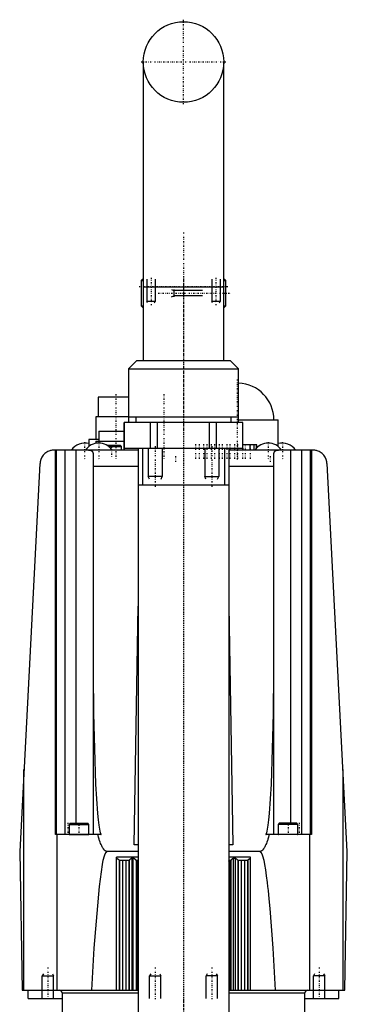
# Model space of a CAD drawing. Extents: x -70 to 70, y -1 to 546.
# Tile 2 of 2: x -58 to 58, y 197 to 546. Entities that reach past the tile are written whole.
import ezdxf

# ---------------------------------------------------------------- set-up
doc = ezdxf.new("R2010")
doc.units = 0
doc.linetypes.add('CENTER', pattern=[1.5, 0.45, -0.5, 0.05, -0.5])
for name, color, linetype in [('AM_0', 7, 'CONTINUOUS'), ('AM_10', 7, 'CONTINUOUS'), ('AM_7', 7, 'CENTER')]:
    doc.layers.add(name, color=color, linetype=linetype)

msp = doc.modelspace()

# ---------------------------------------------------------------- linework, layer by layer
at = {"layer": 'AM_0', "color": 7, "linetype": 'CONTINUOUS'}
for p, q in [((-14.25, 530.75), (-14.25, 451.2)), ((14.25, 451.2), (14.25, 530.75)), ((-14.5, 454), (-15, 453.5)), ((-15, 453.5), (-15, 444.5)), ((-15, 453.5), (-14.26, 453.5)), ((-14.5, 454), (-14.26, 454)), ((14.26, 454), (14.5, 454)), ((14.26, 453.5), (15, 453.5)), ((15, 453.5), (14.5, 454)), ((15, 444.5), (15, 453.5)), ((-14.25, 451.2), (-14.25, 425.2)), ((-14.25, 451.2), (14.25, 451.2)), ((14.25, 425.2), (14.25, 451.2)), ((-15, 444.5), (-14.5, 444)), ((-15, 444.5), (-14.26, 444.5)), ((-14.5, 444), (-14.26, 444)), ((14.26, 444.5), (15, 444.5)), ((14.26, 444), (14.5, 444)), ((14.5, 444), (15, 444.5)), ((-16.5, 425.2), (-19.5, 422.2)), ((-16.5, 425.2), (16.5, 425.2)), ((19.5, 422.2), (16.5, 425.2)), ((-19.5, 422.2), (-19.5, 405.2)), ((-19.5, 422.2), (19.5, 422.2)), ((19.5, 405.2), (19.5, 422.2)), ((-30.25, 412.2), (-30.25, 405.2)), ((-19.5, 412.2), (-30.25, 412.2)), ((-31, 405.2), (-31, 397.2)), ((-19.5, 405.2), (-31, 405.2)), ((-19.5, 405.2), (-19.5, 403.2)), ((-19.5, 405.2), (19.5, 405.2)), ((-16.89, 405.2), (-16.89, 403.2)), ((16.89, 403.2), (16.89, 405.2)), ((19.5, 403.2), (19.5, 405.2)), ((19.5, 404.2), (33.5, 404.2)), ((33.5, 394.78), (33.5, 404.2)), ((-21, 403.2), (-21, 394.2)), ((21, 403.2), (-21, 403.2)), ((-20.95, 394.2), (-20.95, 403.2)), ((-11.7, 394.2), (-11.7, 403.2)), ((-9.26, 394.2), (-9.26, 403.2)), ((9.26, 394.2), (9.26, 403.2)), ((11.7, 394.2), (11.7, 403.2)), ((20.95, 394.2), (20.95, 403.2)), ((21, 394.2), (21, 403.2)), ((-33.5, 397.2), (-33.5, 394.78)), ((-30, 397.2), (-33.5, 397.2)), ((-30, 400.2), (-30, 396.7)), ((-30, 400.2), (-21, 400.2)), ((-16.12, 393.5), (-45.81, 393.5)), ((-45.28, 257.5), (-45.28, 393.5)), ((-44.94, 257.5), (-44.94, 393.5)), ((-41.94, 257.5), (-41.94, 393.5)), ((-38, 261.5), (-38, 393.5)), ((-31, 396.7), (-31, 395.9)), ((-31, 396.7), (-21, 396.7)), ((-27.12, 395.2), (-22.4, 395.2)), ((-26.53, 394.8), (-22, 394.8)), ((-22, 394.8), (-22.4, 395.2)), ((-22, 393.5), (-22, 394.8)), ((-21, 394.2), (-21, 393.5)), ((-21, 394.2), (21, 394.2)), ((-20.95, 393.5), (-20.95, 394.2)), ((-16, 394.2), (-16, 134)), ((-14.5, 394.2), (-14.5, 381.2)), ((14.5, 394.2), (14.5, 381.2)), ((16, 394.2), (16, 134)), ((45.81, 393.5), (16.12, 393.5)), ((20.95, 394.2), (20.95, 393.5)), ((25.92, 395.3), (21, 395.3)), ((21, 393.5), (21, 394.2)), ((23.59, 393.5), (23.59, 395.3)), ((25.06, 393.5), (25.06, 395.3)), ((25.89, 394.22), (25.89, 395.3)), ((25.92, 394.25), (25.92, 395.3)), ((38, 261.5), (38, 393.5)), ((41.94, 257.5), (41.94, 393.5)), ((44.94, 257.5), (44.94, 393.5)), ((45.28, 393.5), (45.28, 257.5)), ((-32, 391.85), (-32, 257.5)), ((32, 257.5), (32, 391.85)), ((-50.81, 388.76), (-58, 251.5)), ((-32, 387.81), (-16, 387.81)), ((16, 387.81), (32, 387.81)), ((58, 251.5), (50.81, 388.76)), ((-16, 381.2), (16, 381.2)), ((-17.48, 253.85), (-16, 338.24)), ((16, 338.24), (17.47, 253.85)), ((-56.48, 202.5), (-56.48, 280.58)), ((56.48, 202.5), (56.48, 280.58)), ((-40.1, 261.5), (-40.5, 261.1)), ((-40.1, 261.5), (-33.9, 261.5)), ((-33.5, 261.1), (-33.9, 261.5)), ((33.9, 261.5), (33.5, 261.1)), ((40.1, 261.5), (33.9, 261.5)), ((40.5, 261.1), (40.1, 261.5)), ((-40.5, 261.1), (-40.5, 257.6)), ((-40.5, 261.1), (-33.5, 261.1)), ((-33.5, 257.6), (-33.5, 261.1)), ((33.5, 261.1), (33.5, 257.6)), ((40.5, 261.1), (33.5, 261.1)), ((40.5, 257.6), (40.5, 261.1)), ((-29.16, 257.5), (-45.28, 257.5)), ((-44.73, 202.5), (-44.73, 257.5)), ((-40.5, 257.6), (-33.5, 257.6)), ((45.28, 257.5), (29.16, 257.5)), ((40.5, 257.6), (33.5, 257.6)), ((44.73, 202.5), (44.73, 257.5)), ((-58, 251.5), (-57.14, 202.5)), ((-16, 251.5), (-27, 251.5)), ((-16, 253.85), (-17.48, 253.85)), ((17.47, 253.85), (16, 253.85)), ((27, 251.5), (16, 251.5)), ((57.14, 202.5), (58, 251.5)), ((-16, 249.52), (-23.7, 249.52)), ((-23.7, 202.5), (-23.7, 249.52)), ((-22.79, 248.5), (-19.21, 248.5)), ((-22.79, 248.5), (-22.79, 202.5)), ((-22.6, 248.5), (-22.6, 202.5)), ((-21.6, 248.5), (-21.6, 202.5)), ((-20.4, 248.5), (-20.4, 202.5)), ((-19.4, 248.5), (-19.4, 202.5)), ((-19.21, 248.5), (-19.21, 202.5)), ((-18.26, 249.17), (-17.89, 249.17)), ((-18.26, 249.17), (-18.26, 202.5)), ((-17.89, 249.17), (-17.89, 202.5)), ((-16.8, 248.5), (-16.8, 202.5)), ((-16.79, 248.5), (-16, 248.5)), ((-16.33, 248.49), (-16.33, 202.51)), ((23.7, 249.52), (16, 249.52)), ((16, 248.5), (16.78, 248.5)), ((16.33, 248.49), (16.33, 202.51)), ((16.79, 248.5), (16.79, 202.5)), ((17.61, 249.17), (17.61, 202.5)), ((17.61, 249.17), (18.26, 249.17)), ((18.26, 249.17), (18.26, 202.5)), ((19.21, 248.5), (19.21, 202.5)), ((19.21, 248.5), (22.79, 248.5)), ((19.4, 248.5), (19.4, 202.5)), ((20.4, 248.5), (20.4, 202.5)), ((21.6, 248.5), (21.6, 202.5)), ((22.6, 248.5), (22.6, 202.5)), ((22.79, 248.5), (22.79, 202.5)), ((23.7, 202.5), (23.7, 249.52)), ((-57.14, 202.5), (-16, 202.5)), ((-55, 199.5), (-55, 202.5)), ((16, 202.5), (57.14, 202.5)), ((55, 199.5), (55, 202.5)), ((-55, 199.5), (-43, 199.5)), ((-43, 201.5), (-43, 182.5)), ((-43, 201.5), (-16.01, 201.5)), ((16.01, 201.5), (43, 201.5)), ((43, 182.5), (43, 201.5)), ((43, 199.5), (55, 199.5))]:
    msp.add_line(p, q, dxfattribs=at)
for points in [[(-45.81, 393.5, 0), (-46.02, 393.5, 0), (-46.44, 393.46, 0), (-46.86, 393.39, 0), (-47.07, 393.34, 0), (-47.27, 393.28, 0), (-47.67, 393.14, 0), (-48.05, 392.97, 0), (-48.42, 392.77, 0), (-48.77, 392.53, 0), (-49.1, 392.27, 0), (-49.26, 392.13, 0), (-49.4, 391.98, 0), (-49.69, 391.66, 0), (-49.94, 391.33, 0), (-50.16, 390.97, 0), (-50.28, 390.75, 0), (-50.31, 390.69, 0), (-50.34, 390.63, 0), (-50.35, 390.59, 0), (-50.37, 390.56, 0), (-50.4, 390.5, 0), (-50.42, 390.43, 0), (-50.45, 390.37, 0), (-50.48, 390.3, 0), (-50.5, 390.24, 0), (-50.51, 390.2, 0), (-50.53, 390.17, 0), (-50.55, 390.1, 0), (-50.57, 390.04, 0), (-50.58, 390, 0), (-50.59, 389.97, 0), (-50.61, 389.9, 0), (-50.63, 389.84, 0), (-50.64, 389.8, 0), (-50.65, 389.77, 0), (-50.67, 389.7, 0), (-50.68, 389.63, 0), (-50.7, 389.56, 0), (-50.71, 389.49, 0), (-50.73, 389.42, 0), (-50.73, 389.39, 0), (-50.74, 389.36, 0), (-50.75, 389.29, 0), (-50.76, 389.22, 0), (-50.77, 389.15, 0), (-50.78, 389.08, 0), (-50.79, 389.01, 0), (-50.79, 388.97, 0), (-50.79, 388.94, 0), (-50.8, 388.87, 0), (-50.8, 388.83, 0), (-50.8, 388.81, 0), (-50.8, 388.8, 0), (-50.8, 388.8, 0), (-50.8, 388.79, 0), (-50.81, 388.78, 0), (-50.81, 388.77, 0), (-50.81, 388.76, 0)], [(-33.65, 393.5, 0), (-33.56, 393.5, 0), (-33.38, 393.49, 0), (-33.22, 393.48, 0), (-33.14, 393.47, 0), (-33.06, 393.46, 0), (-32.91, 393.42, 0), (-32.77, 393.38, 0), (-32.64, 393.32, 0), (-32.52, 393.25, 0), (-32.41, 393.17, 0), (-32.36, 393.13, 0), (-32.32, 393.08, 0), (-32.24, 392.97, 0), (-32.17, 392.85, 0), (-32.12, 392.72, 0), (-32.08, 392.59, 0), (-32.04, 392.44, 0), (-32.03, 392.36, 0), (-32.02, 392.28, 0), (-32.01, 392.12, 0), (-32, 391.94, 0), (-32, 391.85, 0)], [(-16, 393.49, 0), (-16.02, 393.49, 0), (-16.06, 393.5, 0), (-16.1, 393.5, 0), (-16.12, 393.5, 0)], [(16.12, 393.5, 0), (16.1, 393.5, 0), (16.06, 393.5, 0), (16.02, 393.49, 0), (16, 393.49, 0)], [(32, 391.85, 0), (32, 391.94, 0), (32.01, 392.12, 0), (32.02, 392.28, 0), (32.03, 392.36, 0), (32.04, 392.44, 0), (32.08, 392.59, 0), (32.12, 392.72, 0), (32.17, 392.85, 0), (32.24, 392.97, 0), (32.32, 393.08, 0), (32.36, 393.13, 0), (32.41, 393.17, 0), (32.52, 393.25, 0), (32.64, 393.32, 0), (32.77, 393.38, 0), (32.91, 393.42, 0), (33.06, 393.46, 0), (33.14, 393.47, 0), (33.22, 393.48, 0), (33.38, 393.49, 0), (33.56, 393.5, 0), (33.65, 393.5, 0)], [(50.81, 388.76, 0), (50.81, 388.77, 0), (50.81, 388.78, 0), (50.8, 388.79, 0), (50.8, 388.8, 0), (50.8, 388.8, 0), (50.8, 388.81, 0), (50.8, 388.83, 0), (50.8, 388.87, 0), (50.79, 388.94, 0), (50.79, 388.97, 0), (50.79, 389.01, 0), (50.78, 389.08, 0), (50.77, 389.15, 0), (50.76, 389.22, 0), (50.75, 389.29, 0), (50.74, 389.36, 0), (50.73, 389.39, 0), (50.73, 389.42, 0), (50.71, 389.49, 0), (50.7, 389.56, 0), (50.68, 389.63, 0), (50.67, 389.7, 0), (50.65, 389.77, 0), (50.64, 389.8, 0), (50.63, 389.84, 0), (50.61, 389.9, 0), (50.59, 389.97, 0), (50.58, 390, 0), (50.57, 390.04, 0), (50.55, 390.1, 0), (50.53, 390.17, 0), (50.51, 390.2, 0), (50.5, 390.24, 0), (50.48, 390.3, 0), (50.45, 390.37, 0), (50.42, 390.43, 0), (50.4, 390.5, 0), (50.37, 390.56, 0), (50.35, 390.59, 0), (50.34, 390.63, 0), (50.31, 390.69, 0), (50.28, 390.75, 0), (50.16, 390.97, 0), (49.94, 391.33, 0), (49.69, 391.66, 0), (49.4, 391.98, 0), (49.26, 392.13, 0), (49.1, 392.27, 0), (48.77, 392.53, 0), (48.42, 392.77, 0), (48.05, 392.97, 0), (47.67, 393.14, 0), (47.27, 393.28, 0), (47.07, 393.34, 0), (46.86, 393.39, 0), (46.44, 393.46, 0), (46.02, 393.5, 0), (45.81, 393.5, 0)], [(-32, 314.66, 0), (-31.9, 300.35, 0), (-31.18, 275.3, 0), (-30.48, 264.92, 0), (-30.26, 262.71, 0), (-30.03, 260.87, 0), (-29.91, 260.09, 0), (-29.79, 259.41, 0), (-29.64, 258.74, 0), (-29.6, 258.58, 0), (-29.56, 258.42, 0), (-29.54, 258.35, 0), (-29.52, 258.28, 0), (-29.48, 258.14, 0), (-29.44, 258.02, 0), (-29.39, 257.91, 0), (-29.35, 257.81, 0), (-29.31, 257.72, 0), (-29.29, 257.68, 0), (-29.27, 257.64, 0), (-29.24, 257.6, 0), (-29.24, 257.59, 0), (-29.23, 257.58, 0), (-29.23, 257.58, 0), (-29.22, 257.57, 0), (-29.22, 257.56, 0), (-29.21, 257.55, 0), (-29.2, 257.54, 0), (-29.19, 257.54, 0), (-29.19, 257.53, 0), (-29.18, 257.52, 0), (-29.18, 257.52, 0), (-29.17, 257.51, 0), (-29.17, 257.5, 0), (-29.16, 257.5, 0)], [(29.16, 257.5, 0), (29.17, 257.5, 0), (29.17, 257.51, 0), (29.18, 257.52, 0), (29.18, 257.52, 0), (29.19, 257.53, 0), (29.19, 257.54, 0), (29.2, 257.54, 0), (29.21, 257.55, 0), (29.22, 257.56, 0), (29.22, 257.57, 0), (29.23, 257.58, 0), (29.23, 257.58, 0), (29.24, 257.59, 0), (29.24, 257.6, 0), (29.25, 257.62, 0), (29.26, 257.63, 0), (29.26, 257.64, 0), (29.27, 257.64, 0), (29.27, 257.65, 0), (29.28, 257.66, 0), (29.29, 257.68, 0), (29.29, 257.68, 0), (29.31, 257.72, 0), (29.35, 257.81, 0), (29.39, 257.91, 0), (29.44, 258.02, 0), (29.48, 258.14, 0), (29.52, 258.28, 0), (29.54, 258.35, 0), (29.56, 258.42, 0), (29.6, 258.58, 0), (29.64, 258.74, 0), (29.79, 259.41, 0), (29.91, 260.09, 0), (30.03, 260.87, 0), (30.26, 262.71, 0), (30.48, 264.92, 0), (31.18, 275.3, 0), (31.9, 300.35, 0), (32, 314.66, 0)], [(-27, 251.5, 0), (-27.02, 251.5, 0), (-27.05, 251.5, 0), (-27.08, 251.5, 0), (-27.09, 251.5, 0), (-27.11, 251.51, 0), (-27.14, 251.51, 0), (-27.17, 251.52, 0), (-27.2, 251.52, 0), (-27.23, 251.53, 0), (-27.27, 251.54, 0), (-27.28, 251.54, 0), (-27.3, 251.55, 0), (-27.33, 251.56, 0), (-27.36, 251.57, 0), (-27.39, 251.58, 0), (-27.42, 251.59, 0), (-27.45, 251.61, 0), (-27.47, 251.62, 0), (-27.48, 251.62, 0), (-27.51, 251.64, 0), (-27.55, 251.66, 0), (-27.56, 251.67, 0), (-27.58, 251.68, 0), (-27.61, 251.7, 0), (-27.64, 251.72, 0), (-27.66, 251.73, 0), (-27.67, 251.74, 0), (-27.7, 251.76, 0), (-27.73, 251.78, 0), (-27.76, 251.81, 0), (-27.8, 251.84, 0), (-27.83, 251.86, 0), (-27.84, 251.88, 0), (-27.86, 251.89, 0), (-27.89, 251.92, 0), (-27.92, 251.95, 0), (-27.95, 251.98, 0), (-27.98, 252.01, 0), (-28.01, 252.04, 0), (-28.03, 252.06, 0), (-28.04, 252.08, 0), (-28.08, 252.11, 0), (-28.11, 252.15, 0), (-28.14, 252.19, 0), (-28.17, 252.23, 0), (-28.2, 252.26, 0), (-28.22, 252.28, 0), (-28.23, 252.3, 0), (-28.26, 252.35, 0), (-28.29, 252.39, 0), (-28.4, 252.54, 0), (-28.59, 252.84, 0), (-28.68, 253, 0), (-28.78, 253.17, 0), (-28.96, 253.55, 0), (-29.15, 253.95, 0), (-29.33, 254.4, 0), (-29.52, 254.88, 0), (-29.7, 255.4, 0), (-29.8, 255.67, 0), (-29.89, 255.95, 0), (-30.07, 256.54, 0), (-30.26, 257.17, 0), (-30.35, 257.5, 0)], [(30.35, 257.5, 0), (30.26, 257.17, 0), (30.07, 256.54, 0), (29.89, 255.95, 0), (29.8, 255.67, 0), (29.7, 255.4, 0), (29.52, 254.88, 0), (29.33, 254.4, 0), (29.15, 253.95, 0), (28.96, 253.55, 0), (28.78, 253.17, 0), (28.68, 253, 0), (28.59, 252.84, 0), (28.4, 252.54, 0), (28.29, 252.39, 0), (28.26, 252.35, 0), (28.23, 252.3, 0), (28.22, 252.28, 0), (28.2, 252.26, 0), (28.17, 252.23, 0), (28.14, 252.19, 0), (28.11, 252.15, 0), (28.08, 252.11, 0), (28.04, 252.08, 0), (28.03, 252.06, 0), (28.01, 252.04, 0), (27.98, 252.01, 0), (27.95, 251.98, 0), (27.92, 251.95, 0), (27.89, 251.92, 0), (27.86, 251.89, 0), (27.84, 251.88, 0), (27.83, 251.86, 0), (27.8, 251.84, 0), (27.76, 251.81, 0), (27.73, 251.78, 0), (27.7, 251.76, 0), (27.67, 251.74, 0), (27.66, 251.73, 0), (27.64, 251.72, 0), (27.61, 251.7, 0), (27.58, 251.68, 0), (27.56, 251.67, 0), (27.55, 251.66, 0), (27.51, 251.64, 0), (27.48, 251.62, 0), (27.47, 251.62, 0), (27.45, 251.61, 0), (27.42, 251.59, 0), (27.39, 251.58, 0), (27.36, 251.57, 0), (27.33, 251.56, 0), (27.3, 251.55, 0), (27.28, 251.54, 0), (27.27, 251.54, 0), (27.23, 251.53, 0), (27.2, 251.52, 0), (27.17, 251.52, 0), (27.14, 251.51, 0), (27.11, 251.51, 0), (27.09, 251.5, 0), (27.08, 251.5, 0), (27.05, 251.5, 0), (27.02, 251.5, 0), (27, 251.5, 0)], [(-32.48, 202.5, 0), (-31.59, 217.39, 0), (-29.77, 239.18, 0), (-28.7, 246.89, 0), (-28.39, 248.41, 0), (-28.21, 249.16, 0), (-28.16, 249.36, 0), (-28.11, 249.54, 0), (-28.08, 249.63, 0), (-28.06, 249.72, 0), (-28.01, 249.89, 0), (-27.95, 250.05, 0), (-27.93, 250.13, 0), (-27.9, 250.2, 0), (-27.85, 250.35, 0), (-27.8, 250.48, 0), (-27.77, 250.55, 0), (-27.75, 250.61, 0), (-27.7, 250.73, 0), (-27.64, 250.84, 0), (-27.59, 250.94, 0), (-27.54, 251.03, 0), (-27.49, 251.12, 0), (-27.46, 251.16, 0), (-27.44, 251.19, 0), (-27.39, 251.26, 0), (-27.36, 251.3, 0), (-27.35, 251.31, 0), (-27.34, 251.32, 0), (-27.34, 251.32, 0), (-27.33, 251.33, 0), (-27.32, 251.33, 0), (-27.31, 251.34, 0), (-27.31, 251.35, 0), (-27.3, 251.36, 0), (-27.29, 251.37, 0), (-27.28, 251.37, 0), (-27.28, 251.38, 0), (-27.27, 251.38, 0), (-27.26, 251.39, 0), (-27.25, 251.4, 0), (-27.25, 251.4, 0), (-27.24, 251.41, 0), (-27.23, 251.41, 0), (-27.23, 251.42, 0), (-27.22, 251.42, 0), (-27.21, 251.43, 0), (-27.2, 251.44, 0), (-27.19, 251.44, 0), (-27.18, 251.45, 0), (-27.18, 251.45, 0), (-27.18, 251.45, 0), (-27.17, 251.46, 0), (-27.16, 251.46, 0), (-27.15, 251.46, 0), (-27.15, 251.46, 0), (-27.14, 251.47, 0), (-27.13, 251.47, 0), (-27.13, 251.47, 0), (-27.12, 251.48, 0), (-27.12, 251.48, 0), (-27.11, 251.48, 0), (-27.1, 251.48, 0), (-27.09, 251.49, 0), (-27.08, 251.49, 0), (-27.08, 251.49, 0), (-27.07, 251.49, 0), (-27.06, 251.49, 0), (-27.06, 251.5, 0), (-27.05, 251.5, 0), (-27.04, 251.5, 0), (-27.03, 251.5, 0), (-27.03, 251.5, 0), (-27.02, 251.5, 0), (-27.01, 251.5, 0), (-27, 251.5, 0), (-27, 251.5, 0)], [(27, 251.5, 0), (27, 251.5, 0), (27.01, 251.5, 0), (27.02, 251.5, 0), (27.03, 251.5, 0), (27.03, 251.5, 0), (27.04, 251.5, 0), (27.05, 251.5, 0), (27.06, 251.5, 0), (27.06, 251.49, 0), (27.07, 251.49, 0), (27.08, 251.49, 0), (27.08, 251.49, 0), (27.09, 251.49, 0), (27.1, 251.48, 0), (27.11, 251.48, 0), (27.12, 251.48, 0), (27.12, 251.48, 0), (27.13, 251.47, 0), (27.13, 251.47, 0), (27.14, 251.47, 0), (27.15, 251.46, 0), (27.15, 251.46, 0), (27.16, 251.46, 0), (27.17, 251.46, 0), (27.18, 251.45, 0), (27.18, 251.45, 0), (27.18, 251.45, 0), (27.19, 251.44, 0), (27.2, 251.44, 0), (27.21, 251.43, 0), (27.22, 251.42, 0), (27.23, 251.42, 0), (27.23, 251.41, 0), (27.24, 251.41, 0), (27.25, 251.4, 0), (27.25, 251.4, 0), (27.26, 251.39, 0), (27.27, 251.38, 0), (27.28, 251.38, 0), (27.28, 251.37, 0), (27.29, 251.37, 0), (27.3, 251.36, 0), (27.31, 251.35, 0), (27.31, 251.34, 0), (27.32, 251.33, 0), (27.33, 251.33, 0), (27.34, 251.32, 0), (27.34, 251.32, 0), (27.35, 251.31, 0), (27.36, 251.3, 0), (27.39, 251.26, 0), (27.44, 251.19, 0), (27.46, 251.16, 0), (27.49, 251.12, 0), (27.54, 251.03, 0), (27.59, 250.94, 0), (27.64, 250.84, 0), (27.7, 250.73, 0), (27.75, 250.61, 0), (27.77, 250.55, 0), (27.8, 250.48, 0), (27.85, 250.35, 0), (27.9, 250.2, 0), (27.93, 250.13, 0), (27.95, 250.05, 0), (28.01, 249.89, 0), (28.06, 249.72, 0), (28.08, 249.63, 0), (28.11, 249.54, 0), (28.16, 249.36, 0), (28.21, 249.16, 0), (28.39, 248.41, 0), (28.7, 246.89, 0), (29.01, 245.07, 0), (29.31, 242.94, 0), (29.62, 240.51, 0), (29.77, 239.18, 0), (29.93, 237.77, 0), (30.23, 234.74, 0), (30.54, 231.4, 0), (31.59, 217.39, 0), (32.48, 202.5, 0)], [(-23.7, 249.17, 0), (-23.69, 249.17, 0), (-23.68, 249.17, 0), (-23.67, 249.17, 0), (-23.66, 249.16, 0), (-23.65, 249.16, 0), (-23.64, 249.16, 0), (-23.63, 249.16, 0), (-23.62, 249.15, 0), (-23.6, 249.15, 0), (-23.59, 249.14, 0), (-23.59, 249.14, 0), (-23.58, 249.14, 0), (-23.57, 249.13, 0), (-23.56, 249.13, 0), (-23.55, 249.12, 0), (-23.53, 249.11, 0), (-23.52, 249.11, 0), (-23.52, 249.1, 0), (-23.51, 249.1, 0), (-23.5, 249.09, 0), (-23.49, 249.09, 0), (-23.48, 249.08, 0), (-23.48, 249.08, 0), (-23.47, 249.07, 0), (-23.45, 249.07, 0), (-23.45, 249.06, 0), (-23.44, 249.06, 0), (-23.43, 249.05, 0), (-23.42, 249.04, 0), (-23.38, 249.02, 0), (-23.32, 248.97, 0), (-23.26, 248.92, 0), (-23.2, 248.87, 0), (-23.14, 248.82, 0), (-23.11, 248.79, 0), (-23.09, 248.77, 0), (-23.06, 248.74, 0), (-23.05, 248.74, 0), (-23.04, 248.73, 0), (-23.03, 248.72, 0), (-23.03, 248.72, 0), (-23.02, 248.71, 0), (-23.01, 248.71, 0), (-23.01, 248.7, 0), (-23, 248.69, 0), (-22.99, 248.68, 0), (-22.99, 248.68, 0), (-22.98, 248.68, 0), (-22.97, 248.67, 0), (-22.97, 248.66, 0), (-22.96, 248.66, 0), (-22.95, 248.65, 0), (-22.94, 248.64, 0), (-22.94, 248.64, 0), (-22.94, 248.64, 0), (-22.93, 248.63, 0), (-22.92, 248.62, 0), (-22.92, 248.62, 0), (-22.91, 248.61, 0), (-22.9, 248.6, 0), (-22.9, 248.6, 0), (-22.9, 248.6, 0), (-22.89, 248.59, 0), (-22.88, 248.59, 0), (-22.88, 248.58, 0), (-22.87, 248.58, 0), (-22.87, 248.57, 0), (-22.87, 248.57, 0), (-22.86, 248.57, 0), (-22.86, 248.56, 0), (-22.85, 248.56, 0), (-22.85, 248.55, 0), (-22.85, 248.55, 0), (-22.84, 248.55, 0), (-22.84, 248.54, 0), (-22.84, 248.54, 0), (-22.83, 248.54, 0), (-22.83, 248.54, 0), (-22.83, 248.53, 0), (-22.82, 248.53, 0), (-22.82, 248.53, 0), (-22.81, 248.52, 0), (-22.81, 248.52, 0), (-22.81, 248.52, 0), (-22.81, 248.52, 0), (-22.81, 248.51, 0), (-22.8, 248.51, 0), (-22.8, 248.51, 0), (-22.8, 248.51, 0), (-22.8, 248.51, 0), (-22.8, 248.51, 0), (-22.8, 248.5, 0), (-22.79, 248.5, 0), (-22.79, 248.5, 0)], [(-22.79, 248.5, 0), (-22.79, 248.5, 0), (-22.79, 248.5, 0), (-22.79, 248.5, 0), (-22.79, 248.5, 0)], [(-19.21, 248.5, 0), (-19.21, 248.5, 0), (-19.2, 248.5, 0), (-19.2, 248.51, 0), (-19.2, 248.51, 0), (-19.2, 248.51, 0), (-19.2, 248.51, 0), (-19.2, 248.51, 0), (-19.19, 248.51, 0), (-19.19, 248.52, 0), (-19.19, 248.52, 0), (-19.19, 248.52, 0), (-19.18, 248.52, 0), (-19.18, 248.53, 0), (-19.18, 248.53, 0), (-19.17, 248.53, 0), (-19.17, 248.54, 0), (-19.16, 248.54, 0), (-19.16, 248.54, 0), (-19.16, 248.55, 0), (-19.16, 248.55, 0), (-19.15, 248.55, 0), (-19.15, 248.56, 0), (-19.15, 248.56, 0), (-19.14, 248.56, 0), (-19.13, 248.57, 0), (-19.13, 248.57, 0), (-19.13, 248.57, 0), (-19.12, 248.58, 0), (-19.12, 248.59, 0), (-19.11, 248.59, 0), (-19.1, 248.6, 0), (-19.1, 248.6, 0), (-19.09, 248.61, 0), (-19.09, 248.61, 0), (-19.08, 248.62, 0), (-19.08, 248.62, 0), (-19.07, 248.63, 0), (-19.06, 248.64, 0), (-19.06, 248.64, 0), (-19.05, 248.65, 0), (-19.05, 248.65, 0), (-19.04, 248.66, 0), (-19.03, 248.66, 0), (-19.03, 248.67, 0), (-19.02, 248.68, 0), (-19.01, 248.68, 0), (-19.01, 248.69, 0), (-19, 248.69, 0), (-18.99, 248.7, 0), (-18.98, 248.71, 0), (-18.98, 248.71, 0), (-18.97, 248.72, 0), (-18.96, 248.73, 0), (-18.96, 248.73, 0), (-18.95, 248.74, 0), (-18.94, 248.75, 0), (-18.93, 248.75, 0), (-18.93, 248.76, 0), (-18.92, 248.77, 0), (-18.91, 248.78, 0), (-18.9, 248.78, 0), (-18.9, 248.78, 0), (-18.89, 248.79, 0), (-18.88, 248.8, 0), (-18.88, 248.81, 0), (-18.85, 248.83, 0), (-18.79, 248.88, 0), (-18.72, 248.93, 0), (-18.66, 248.98, 0), (-18.62, 249.01, 0), (-18.61, 249.02, 0), (-18.6, 249.03, 0), (-18.59, 249.03, 0), (-18.59, 249.04, 0), (-18.58, 249.05, 0), (-18.57, 249.05, 0), (-18.55, 249.06, 0), (-18.54, 249.07, 0), (-18.53, 249.08, 0), (-18.53, 249.08, 0), (-18.52, 249.08, 0), (-18.51, 249.09, 0), (-18.5, 249.1, 0), (-18.49, 249.1, 0), (-18.48, 249.1, 0), (-18.47, 249.11, 0), (-18.46, 249.12, 0), (-18.45, 249.12, 0), (-18.45, 249.12, 0), (-18.44, 249.13, 0), (-18.42, 249.13, 0), (-18.41, 249.14, 0), (-18.4, 249.15, 0), (-18.39, 249.15, 0), (-18.38, 249.15, 0), (-18.37, 249.15, 0), (-18.36, 249.16, 0), (-18.35, 249.16, 0), (-18.34, 249.16, 0), (-18.32, 249.17, 0), (-18.31, 249.17, 0), (-18.3, 249.17, 0), (-18.3, 249.17, 0), (-18.28, 249.17, 0), (-18.27, 249.17, 0), (-18.26, 249.17, 0)], [(-19.21, 248.5, 0), (-19.21, 248.5, 0), (-19.21, 248.5, 0), (-19.21, 248.5, 0), (-19.21, 248.5, 0)], [(-17.89, 249.17, 0), (-17.88, 249.18, 0), (-17.87, 249.18, 0), (-17.86, 249.19, 0), (-17.85, 249.19, 0), (-17.84, 249.19, 0), (-17.83, 249.19, 0), (-17.81, 249.2, 0), (-17.8, 249.2, 0), (-17.78, 249.2, 0), (-17.77, 249.2, 0), (-17.76, 249.2, 0), (-17.75, 249.2, 0), (-17.74, 249.2, 0), (-17.72, 249.2, 0), (-17.7, 249.2, 0), (-17.69, 249.2, 0), (-17.68, 249.19, 0), (-17.67, 249.19, 0), (-17.66, 249.19, 0), (-17.65, 249.19, 0), (-17.63, 249.18, 0), (-17.63, 249.18, 0), (-17.62, 249.18, 0), (-17.61, 249.17, 0), (-17.59, 249.16, 0), (-17.59, 249.16, 0), (-17.58, 249.16, 0), (-17.57, 249.15, 0), (-17.55, 249.14, 0), (-17.54, 249.14, 0), (-17.53, 249.13, 0), (-17.51, 249.12, 0), (-17.51, 249.12, 0), (-17.5, 249.11, 0), (-17.49, 249.1, 0), (-17.48, 249.1, 0), (-17.46, 249.09, 0), (-17.45, 249.08, 0), (-17.44, 249.07, 0), (-17.43, 249.06, 0), (-17.43, 249.06, 0), (-17.41, 249.05, 0), (-17.4, 249.04, 0), (-17.36, 249.01, 0), (-17.29, 248.95, 0), (-17.22, 248.89, 0), (-17.19, 248.86, 0), (-17.18, 248.86, 0), (-17.17, 248.85, 0), (-17.16, 248.84, 0), (-17.15, 248.83, 0), (-17.15, 248.83, 0), (-17.14, 248.82, 0), (-17.13, 248.81, 0), (-17.12, 248.8, 0), (-17.11, 248.79, 0), (-17.1, 248.78, 0), (-17.09, 248.78, 0), (-17.09, 248.77, 0), (-17.08, 248.76, 0), (-17.07, 248.76, 0), (-17.06, 248.75, 0), (-17.05, 248.74, 0), (-17.04, 248.73, 0), (-17.03, 248.72, 0), (-17.03, 248.72, 0), (-17.02, 248.71, 0), (-17.01, 248.7, 0), (-17, 248.69, 0), (-16.99, 248.69, 0), (-16.98, 248.68, 0), (-16.98, 248.67, 0), (-16.98, 248.67, 0), (-16.97, 248.66, 0), (-16.96, 248.65, 0), (-16.95, 248.65, 0), (-16.94, 248.64, 0), (-16.93, 248.63, 0), (-16.93, 248.63, 0), (-16.93, 248.62, 0), (-16.92, 248.62, 0), (-16.91, 248.61, 0), (-16.9, 248.6, 0), (-16.9, 248.6, 0), (-16.89, 248.59, 0), (-16.89, 248.59, 0), (-16.88, 248.58, 0), (-16.88, 248.58, 0), (-16.87, 248.57, 0), (-16.87, 248.57, 0), (-16.86, 248.57, 0), (-16.86, 248.56, 0), (-16.85, 248.55, 0), (-16.85, 248.55, 0), (-16.85, 248.55, 0), (-16.84, 248.54, 0), (-16.84, 248.54, 0), (-16.83, 248.54, 0), (-16.83, 248.53, 0), (-16.82, 248.53, 0), (-16.82, 248.53, 0), (-16.82, 248.52, 0), (-16.82, 248.52, 0), (-16.81, 248.52, 0), (-16.81, 248.51, 0), (-16.81, 248.51, 0), (-16.8, 248.51, 0), (-16.8, 248.51, 0), (-16.8, 248.51, 0), (-16.8, 248.51, 0), (-16.8, 248.5, 0), (-16.8, 248.5, 0)], [(-16.8, 248.5, 0), (-16.8, 248.5, 0), (-16.79, 248.5, 0), (-16.79, 248.5, 0), (-16.79, 248.5, 0)], [(-16.35, 248.5, 0), (-16.34, 248.5, 0), (-16.34, 248.5, 0), (-16.34, 248.49, 0), (-16.33, 248.49, 0)], [(-16.33, 248.49, 0), (-16.33, 248.49, 0), (-16.32, 248.48, 0), (-16.32, 248.47, 0), (-16.31, 248.46, 0), (-16.3, 248.45, 0), (-16.29, 248.44, 0), (-16.28, 248.42, 0), (-16.26, 248.4, 0), (-16.24, 248.38, 0), (-16.22, 248.36, 0), (-16.21, 248.35, 0), (-16.2, 248.34, 0), (-16.18, 248.31, 0), (-16.16, 248.29, 0), (-16.14, 248.26, 0), (-16.11, 248.23, 0), (-16.09, 248.21, 0), (-16.08, 248.19, 0), (-16.07, 248.18, 0), (-16.04, 248.15, 0), (-16.01, 248.12, 0), (-16, 248.1, 0)], [(16, 248.11, 0), (16.01, 248.13, 0), (16.04, 248.16, 0), (16.06, 248.18, 0), (16.08, 248.2, 0), (16.09, 248.21, 0), (16.11, 248.24, 0), (16.14, 248.27, 0), (16.16, 248.29, 0), (16.18, 248.32, 0), (16.2, 248.34, 0), (16.21, 248.35, 0), (16.22, 248.36, 0), (16.24, 248.38, 0), (16.26, 248.4, 0), (16.27, 248.42, 0), (16.29, 248.44, 0), (16.3, 248.45, 0), (16.3, 248.46, 0), (16.31, 248.47, 0), (16.32, 248.48, 0), (16.32, 248.49, 0), (16.33, 248.49, 0)], [(16.33, 248.49, 0), (16.33, 248.49, 0), (16.33, 248.5, 0), (16.34, 248.5, 0), (16.34, 248.5, 0)], [(16.78, 248.5, 0), (16.78, 248.5, 0), (16.79, 248.5, 0), (16.79, 248.5, 0), (16.79, 248.5, 0)], [(16.79, 248.5, 0), (16.79, 248.5, 0), (16.79, 248.5, 0), (16.79, 248.51, 0), (16.79, 248.51, 0), (16.8, 248.51, 0), (16.8, 248.51, 0), (16.8, 248.51, 0), (16.8, 248.51, 0), (16.8, 248.52, 0), (16.81, 248.52, 0), (16.81, 248.52, 0), (16.81, 248.52, 0), (16.81, 248.52, 0), (16.82, 248.53, 0), (16.82, 248.53, 0), (16.82, 248.53, 0), (16.83, 248.54, 0), (16.83, 248.54, 0), (16.83, 248.54, 0), (16.83, 248.55, 0), (16.84, 248.55, 0), (16.84, 248.55, 0), (16.84, 248.55, 0), (16.85, 248.56, 0), (16.85, 248.56, 0), (16.86, 248.56, 0), (16.86, 248.57, 0), (16.86, 248.57, 0), (16.87, 248.58, 0), (16.87, 248.58, 0), (16.88, 248.59, 0), (16.88, 248.59, 0), (16.89, 248.59, 0), (16.89, 248.6, 0), (16.9, 248.6, 0), (16.9, 248.61, 0), (16.91, 248.61, 0), (16.91, 248.62, 0), (16.92, 248.63, 0), (16.92, 248.63, 0), (16.93, 248.63, 0), (16.93, 248.64, 0), (16.94, 248.64, 0), (16.95, 248.65, 0), (16.95, 248.66, 0), (16.96, 248.66, 0), (16.97, 248.67, 0), (16.97, 248.67, 0), (16.98, 248.68, 0), (16.98, 248.68, 0), (16.99, 248.69, 0), (17, 248.7, 0), (17.01, 248.71, 0), (17.01, 248.71, 0), (17.01, 248.71, 0), (17.02, 248.72, 0), (17.03, 248.73, 0), (17.06, 248.75, 0), (17.08, 248.77, 0), (17.11, 248.8, 0), (17.16, 248.84, 0), (17.21, 248.89, 0), (17.27, 248.94, 0), (17.33, 248.99, 0), (17.39, 249.04, 0), (17.42, 249.06, 0), (17.45, 249.08, 0), (17.48, 249.11, 0), (17.49, 249.11, 0), (17.51, 249.12, 0), (17.51, 249.12, 0), (17.52, 249.13, 0), (17.53, 249.13, 0), (17.54, 249.14, 0), (17.55, 249.14, 0), (17.56, 249.15, 0), (17.57, 249.16, 0), (17.57, 249.16, 0), (17.58, 249.16, 0), (17.59, 249.17, 0), (17.6, 249.17, 0), (17.61, 249.17, 0)], [(18.26, 249.17, 0), (18.27, 249.17, 0), (18.28, 249.17, 0), (18.3, 249.17, 0), (18.3, 249.17, 0), (18.31, 249.17, 0), (18.32, 249.17, 0), (18.34, 249.16, 0), (18.35, 249.16, 0), (18.36, 249.16, 0), (18.37, 249.15, 0), (18.38, 249.15, 0), (18.39, 249.15, 0), (18.4, 249.15, 0), (18.41, 249.14, 0), (18.42, 249.13, 0), (18.44, 249.13, 0), (18.45, 249.12, 0), (18.45, 249.12, 0), (18.46, 249.12, 0), (18.47, 249.11, 0), (18.48, 249.1, 0), (18.49, 249.1, 0), (18.5, 249.1, 0), (18.51, 249.09, 0), (18.52, 249.08, 0), (18.53, 249.08, 0), (18.53, 249.08, 0), (18.54, 249.07, 0), (18.55, 249.06, 0), (18.57, 249.05, 0), (18.58, 249.05, 0), (18.59, 249.04, 0), (18.59, 249.03, 0), (18.6, 249.03, 0), (18.61, 249.02, 0), (18.62, 249.01, 0), (18.66, 248.98, 0), (18.72, 248.93, 0), (18.79, 248.88, 0), (18.85, 248.83, 0), (18.88, 248.81, 0), (18.9, 248.78, 0), (18.93, 248.75, 0), (18.94, 248.75, 0), (18.95, 248.74, 0), (18.96, 248.73, 0), (18.96, 248.73, 0), (18.97, 248.72, 0), (18.98, 248.71, 0), (18.98, 248.71, 0), (18.99, 248.7, 0), (19, 248.69, 0), (19.01, 248.69, 0), (19.01, 248.68, 0), (19.02, 248.68, 0), (19.03, 248.67, 0), (19.03, 248.66, 0), (19.04, 248.66, 0), (19.05, 248.65, 0), (19.05, 248.65, 0), (19.06, 248.64, 0), (19.06, 248.64, 0), (19.07, 248.63, 0), (19.08, 248.62, 0), (19.08, 248.62, 0), (19.09, 248.61, 0), (19.09, 248.61, 0), (19.1, 248.6, 0), (19.1, 248.6, 0), (19.11, 248.59, 0), (19.12, 248.59, 0), (19.12, 248.58, 0), (19.13, 248.57, 0), (19.13, 248.57, 0), (19.13, 248.57, 0), (19.14, 248.56, 0), (19.15, 248.56, 0), (19.15, 248.56, 0), (19.15, 248.55, 0), (19.16, 248.55, 0), (19.16, 248.55, 0), (19.16, 248.54, 0), (19.16, 248.54, 0), (19.17, 248.54, 0), (19.17, 248.53, 0), (19.18, 248.53, 0), (19.18, 248.53, 0), (19.18, 248.52, 0), (19.19, 248.52, 0), (19.19, 248.52, 0), (19.19, 248.52, 0), (19.19, 248.51, 0), (19.2, 248.51, 0), (19.2, 248.51, 0), (19.2, 248.51, 0), (19.2, 248.51, 0), (19.2, 248.51, 0), (19.2, 248.5, 0), (19.21, 248.5, 0), (19.21, 248.5, 0)], [(19.21, 248.5, 0), (19.21, 248.5, 0), (19.21, 248.5, 0), (19.21, 248.5, 0), (19.21, 248.5, 0)], [(22.79, 248.5, 0), (22.79, 248.5, 0), (22.8, 248.5, 0), (22.8, 248.51, 0), (22.8, 248.51, 0), (22.8, 248.51, 0), (22.8, 248.51, 0), (22.8, 248.51, 0), (22.81, 248.51, 0), (22.81, 248.52, 0), (22.81, 248.52, 0), (22.81, 248.52, 0), (22.81, 248.52, 0), (22.82, 248.53, 0), (22.82, 248.53, 0), (22.83, 248.53, 0), (22.83, 248.54, 0), (22.83, 248.54, 0), (22.84, 248.54, 0), (22.84, 248.54, 0), (22.84, 248.55, 0), (22.85, 248.55, 0), (22.85, 248.55, 0), (22.85, 248.56, 0), (22.86, 248.56, 0), (22.86, 248.57, 0), (22.87, 248.57, 0), (22.87, 248.57, 0), (22.87, 248.58, 0), (22.88, 248.58, 0), (22.88, 248.59, 0), (22.89, 248.59, 0), (22.9, 248.6, 0), (22.9, 248.6, 0), (22.9, 248.6, 0), (22.91, 248.61, 0), (22.92, 248.62, 0), (22.92, 248.62, 0), (22.93, 248.63, 0), (22.94, 248.64, 0), (22.94, 248.64, 0), (22.94, 248.64, 0), (22.95, 248.65, 0), (22.96, 248.66, 0), (22.97, 248.66, 0), (22.97, 248.67, 0), (22.98, 248.68, 0), (22.99, 248.68, 0), (22.99, 248.68, 0), (23, 248.69, 0), (23.01, 248.7, 0), (23.01, 248.71, 0), (23.02, 248.71, 0), (23.03, 248.72, 0), (23.03, 248.72, 0), (23.04, 248.73, 0), (23.05, 248.74, 0), (23.06, 248.74, 0), (23.09, 248.77, 0), (23.11, 248.79, 0), (23.14, 248.82, 0), (23.2, 248.87, 0), (23.26, 248.92, 0), (23.32, 248.97, 0), (23.38, 249.02, 0), (23.42, 249.04, 0), (23.43, 249.05, 0), (23.44, 249.06, 0), (23.45, 249.06, 0), (23.45, 249.07, 0), (23.47, 249.07, 0), (23.48, 249.08, 0), (23.48, 249.08, 0), (23.49, 249.09, 0), (23.5, 249.09, 0), (23.51, 249.1, 0), (23.52, 249.1, 0), (23.52, 249.11, 0), (23.53, 249.11, 0), (23.55, 249.12, 0), (23.56, 249.13, 0), (23.57, 249.13, 0), (23.58, 249.14, 0), (23.59, 249.14, 0), (23.59, 249.14, 0), (23.6, 249.15, 0), (23.62, 249.15, 0), (23.63, 249.16, 0), (23.64, 249.16, 0), (23.65, 249.16, 0), (23.66, 249.16, 0), (23.67, 249.17, 0), (23.68, 249.17, 0), (23.69, 249.17, 0), (23.7, 249.17, 0)], [(22.79, 248.5, 0), (22.79, 248.5, 0), (22.79, 248.5, 0), (22.79, 248.5, 0), (22.79, 248.5, 0)], [(-16.33, 202.51, 0), (-16.34, 202.51, 0), (-16.34, 202.5, 0), (-16.34, 202.5, 0), (-16.35, 202.5, 0)], [(-16, 202.9, 0), (-16.01, 202.88, 0), (-16.04, 202.85, 0), (-16.07, 202.82, 0), (-16.08, 202.81, 0), (-16.09, 202.79, 0), (-16.11, 202.77, 0), (-16.14, 202.74, 0), (-16.16, 202.71, 0), (-16.18, 202.69, 0), (-16.2, 202.66, 0), (-16.21, 202.65, 0), (-16.22, 202.64, 0), (-16.24, 202.62, 0), (-16.26, 202.6, 0), (-16.28, 202.58, 0), (-16.29, 202.56, 0), (-16.3, 202.55, 0), (-16.31, 202.54, 0), (-16.32, 202.53, 0), (-16.32, 202.52, 0), (-16.33, 202.51, 0), (-16.33, 202.51, 0)], [(16.33, 202.51, 0), (16.32, 202.51, 0), (16.32, 202.52, 0), (16.31, 202.53, 0), (16.3, 202.54, 0), (16.3, 202.55, 0), (16.29, 202.56, 0), (16.27, 202.58, 0), (16.26, 202.6, 0), (16.24, 202.62, 0), (16.22, 202.64, 0), (16.21, 202.65, 0), (16.2, 202.66, 0), (16.18, 202.68, 0), (16.16, 202.71, 0), (16.14, 202.73, 0), (16.11, 202.76, 0), (16.09, 202.79, 0), (16.08, 202.8, 0), (16.06, 202.82, 0), (16.04, 202.84, 0), (16.01, 202.87, 0), (16, 202.89, 0)], [(16.34, 202.5, 0), (16.34, 202.5, 0), (16.33, 202.5, 0), (16.33, 202.51, 0), (16.33, 202.51, 0)]]:
    msp.add_polyline3d(points, dxfattribs=at)
msp.add_circle((0, 530.75), 14.25, dxfattribs=at)
for centre, radius, start, end in [((19, 404.2), 13, 0, 87.7958), ((-35, 390.33), 5.66, 74.632, 145.9393), ((-30, 390.33), 5.66, 34.0607, 145.9393), ((30, 390.33), 5.66, 34.0607, 145.9393), ((35, 390.33), 5.66, 34.0607, 105.368), ((-40.4, 257.6), 0.1, 180, 270), ((-33.6, 257.6), 0.1, 270, 0), ((33.6, 257.6), 0.1, 180, 270), ((40.4, 257.6), 0.1, 270, 0), ((-44, 201.5), 1, 0, 90), ((44, 201.5), 1, 90, 180)]:
    msp.add_arc(centre, radius, start, end, dxfattribs=at)
at = {"layer": 'AM_10', "color": 7, "linetype": 'CONTINUOUS'}
for p, q in [((-13, 454), (-13, 446)), ((-10, 454), (-10, 446)), ((10, 454), (10, 446)), ((13, 454), (13, 446)), ((-4.25, 450.25), (-3.4, 449.97)), ((-3.4, 450.25), (-3.4, 447.75)), ((6.75, 449.97), (-3.4, 449.97)), ((-10, 446), (-13, 446)), ((-12.73, 445.53), (-13, 446)), ((-10.27, 445.53), (-10, 446)), ((-4.25, 447.75), (-3.4, 448.03)), ((6.75, 448.03), (-3.4, 448.03)), ((13, 446), (10, 446)), ((10.27, 445.53), (10, 446)), ((12.73, 445.53), (13, 446)), ((-12.5, 394.2), (-12.5, 384.2)), ((-7.5, 394.2), (-7.5, 384.2)), ((7.5, 394.2), (7.5, 384.2)), ((12.5, 394.2), (12.5, 384.2)), ((-7.5, 384.2), (-12.5, 384.2)), ((-12.07, 383.2), (-12.5, 384.2)), ((-7.93, 383.2), (-7.5, 384.2)), ((7.93, 383.2), (7.5, 384.2)), ((7.5, 384.2), (12.5, 384.2)), ((12.07, 383.2), (12.5, 384.2)), ((-49.62, 208.3), (-50, 207.5)), ((-50, 199.5), (-50, 207.5)), ((-50, 207.5), (-46, 207.5)), ((-46.38, 208.3), (-46, 207.5)), ((-46, 199.5), (-46, 207.5)), ((-11.62, 208.3), (-12, 207.5)), ((-12, 199.5), (-12, 207.5)), ((-12, 207.5), (-8, 207.5)), ((-8.38, 208.3), (-8, 207.5)), ((-8, 199.5), (-8, 207.5)), ((8.38, 208.3), (8, 207.5)), ((12, 207.5), (8, 207.5)), ((8, 199.5), (8, 207.5)), ((11.62, 208.3), (12, 207.5)), ((12, 199.5), (12, 207.5)), ((46.38, 208.3), (46, 207.5)), ((50, 207.5), (46, 207.5)), ((46, 199.5), (46, 207.5)), ((49.62, 208.3), (50, 207.5)), ((50, 199.5), (50, 207.5))]:
    msp.add_line(p, q, dxfattribs=at)
at = {"layer": 'AM_7', "color": 4, "linetype": 'CENTER'}
for p, q in [((0, 515.79), (0, 545.71)), ((-14.96, 530.75), (14.96, 530.75)), ((0, 470.5), (0, 107.5)), ((-11.5, 454.45), (-11.5, 444.47)), ((0, 454.2), (0, 146)), ((0, 453.6), (0, 400.8)), ((11.5, 454.45), (11.5, 444.47)), ((15.68, 451.2), (-15.68, 451.2)), ((-9, 449), (16.75, 449)), ((19, 418.5), (19, 389.9)), ((-24, 413.25), (-24, 390.15)), ((-7, 413.25), (-7, 390.15)), ((-35, 396.27), (-35, 390.05)), ((-30, 396.27), (-30, 390.05)), ((-25.5, 395.4), (-25.5, 391)), ((-10, 394.85), (-10, 380.55)), ((4.26, 395.55), (4.26, 390.05)), ((5.59, 395.55), (5.59, 390.05)), ((7.03, 395.55), (7.03, 390.05)), ((8.29, 395.55), (8.29, 390.05)), ((9.8, 395.55), (9.8, 390.05)), ((10, 394.85), (10, 380.55)), ((10.99, 395.55), (10.99, 390.05)), ((12.57, 395.55), (12.57, 390.05)), ((13.69, 395.55), (13.69, 390.05)), ((15.34, 395.55), (15.34, 390.05)), ((16.39, 395.55), (16.39, 390.05)), ((18.11, 395.55), (18.11, 390.05)), ((19.09, 395.55), (19.09, 390.05)), ((20.88, 395.55), (20.88, 390.05)), ((21.79, 395.55), (21.79, 390.05)), ((23.65, 395.55), (23.65, 390.05)), ((30, 396.27), (30, 390.05)), ((35, 396.27), (35, 390.05)), ((-2.85, 391.3), (-2.85, 389.1)), ((30.65, 391.3), (30.65, 389.1)), ((-41, 261.7), (-41, 257.3)), ((-37, 261.7), (-37, 257.3)), ((37, 261.7), (37, 257.3)), ((41, 261.7), (41, 257.3)), ((-48, 210.56), (-48, 198.97)), ((-10, 210.56), (-10, 198.97)), ((10, 210.56), (10, 198.97)), ((48, 210.56), (48, 198.97)), ((0, 199.1), (0, 127.42))]:
    msp.add_line(p, q, dxfattribs=at)

doc.saveas('drawing.dxf')
